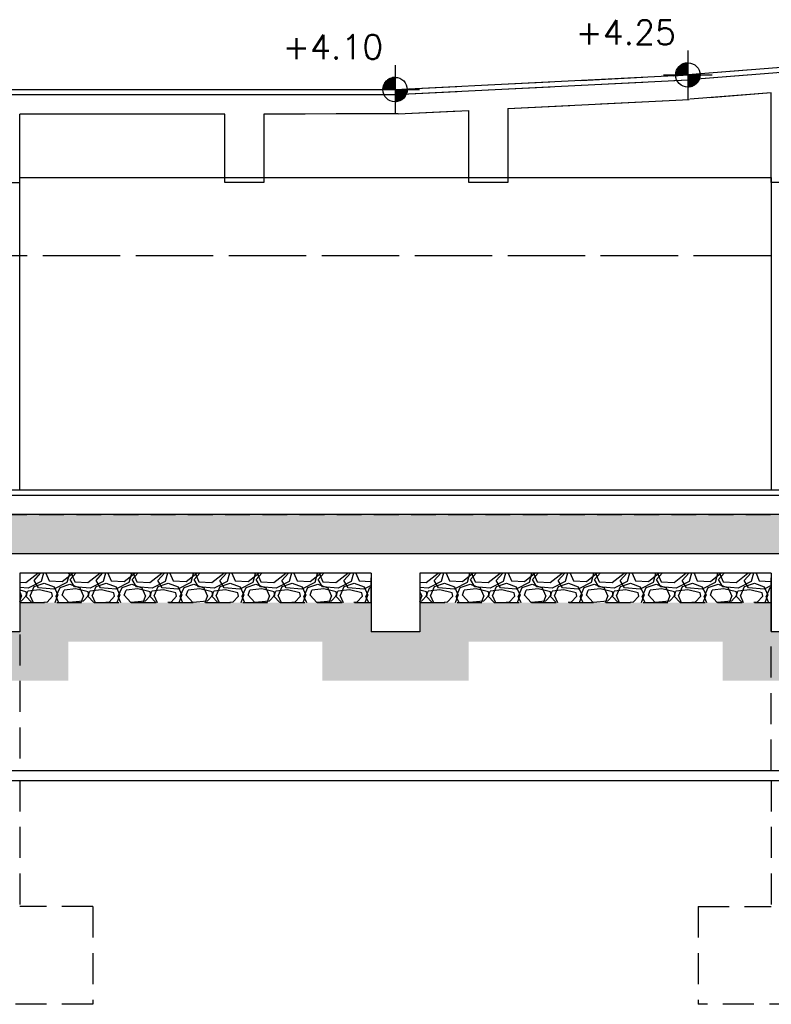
# Model space of a CAD drawing. Header units: millimetres. Extents: x 113048 to 489828, y -130780 to 23393.
# Tile 35 of 98: x 188025 to 195725, y -69226 to -59148. Entities that reach past the tile are written whole.
import ezdxf

# ---------------------------------------------------------------- set-up
doc = ezdxf.new("R2010")
doc.units = ezdxf.units.MM
doc.header["$LTSCALE"] = 100
doc.linetypes.add('Hidden', pattern=[9.524999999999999, 6.35, -3.175])
doc.linetypes.add('HIDDEN2', pattern=[4.762499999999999, 3.175, -1.5875])
for name, color, linetype in [('+C-160', 160, 'Hidden'), ('DLN280__', 3, 'Continuous'), ('HATCH', 8, 'Continuous'), ('INTWALL', 7, 'Continuous'), ('LEVEL', 7, 'Continuous')]:
    doc.layers.add(name, color=color, linetype=linetype)
doc.styles.add('romans', font='romans.shx')

# ---------------------------------------------------------------- blocks, each defined once
blk = doc.blocks.new('*X4')
at = {"color": 0}
for p, q in [((45955.88296590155, 42700), (46155.82083605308, 42700)), ((45956.13663634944, 42693.75), (46155.82083605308, 42693.75)), ((45956.58659627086, 42687.5), (46155.82083605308, 42687.5)), ((45957.23417992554, 42681.25), (46155.82083605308, 42681.25)), ((45958.08132891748, 42675), (46155.82083605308, 42675)), ((45959.13062182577, 42668.75), (46155.82083605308, 42668.75)), ((45960.38531455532, 42662.5), (46155.82083605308, 42662.5)), ((45961.84939291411, 42656.25), (46155.82083605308, 42656.25)), ((45963.52763949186, 42650), (46155.82083605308, 42650)), ((45965.42571759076, 42643.75), (46155.82083605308, 42643.75)), ((45967.55027588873, 42637.5), (46155.82083605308, 42637.5)), ((45969.90907871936, 42631.25), (46155.82083605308, 42631.25)), ((45972.51116853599, 42625), (46155.82083605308, 42625)), ((45975.3670694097, 42618.75), (46155.82083605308, 42618.75)), ((45978.48904368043, 42612.5), (46155.82083605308, 42612.5)), ((45981.89141854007, 42606.25), (46155.82083605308, 42606.25)), ((45985.59100621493, 42600), (46155.82083605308, 42600)), ((45989.60765168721, 42593.75), (46155.82083605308, 42593.75)), ((45993.96495773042, 42587.5), (46155.82083605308, 42587.5)), ((45998.69126201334, 42581.25), (46155.82083605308, 42581.25)), ((46003.82098168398, 42575), (46155.82083605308, 42575)), ((46009.39650945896, 42568.75), (46155.82083605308, 42568.75)), ((46015.47096569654, 42562.5), (46155.82083605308, 42562.5)), ((46022.11233295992, 42556.25), (46155.82083605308, 42556.25)), ((46029.4099326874, 42550), (46155.82083605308, 42550)), ((46037.48510949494, 42543.75), (46155.82083605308, 42543.75)), ((46046.51005492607, 42537.5), (46155.82083605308, 42537.5)), ((46056.74397416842, 42531.25), (46155.82083605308, 42531.25)), ((46068.61144864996, 42525), (46155.82083605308, 42525)), ((46082.90578313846, 42518.75), (46155.82083605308, 42518.75)), ((46101.51054575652, 42512.5), (46155.82083605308, 42512.5)), ((46133.36008534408, 42506.25), (46155.82083605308, 42506.25))]:
    blk.add_line(p, q, dxfattribs=at)
blk = doc.blocks.new('*X3')
at = {"color": 0}
for p, q in [((46155.82083605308, 42900), (46200.19499327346, 42900)), ((46155.82083605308, 42893.75), (46221.90936394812, 42893.75)), ((46155.82083605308, 42887.5), (46237.60222886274, 42887.5)), ((46155.82083605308, 42881.25), (46250.32254979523, 42881.25)), ((46155.82083605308, 42875), (46261.15281880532, 42875)), ((46155.82083605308, 42868.75), (46270.62917321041, 42868.75)), ((46155.82083605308, 42862.5), (46279.06432258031, 42862.5)), ((46155.82083605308, 42856.25), (46286.65980066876, 42856.25)), ((46155.82083605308, 42850), (46293.55459136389, 42850)), ((46155.82083605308, 42843.75), (46299.84935768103, 42843.75)), ((46155.82083605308, 42837.5), (46305.6197603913, 42837.5)), ((46155.82083605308, 42831.25), (46310.92433512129, 42831.25)), ((46155.82083605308, 42825), (46315.8094235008, 42825)), ((46155.82083605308, 42818.75), (46320.31240362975, 42818.75)), ((46155.82083605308, 42812.5), (46324.46388658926, 42812.5)), ((46155.82083605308, 42806.25), (46328.28925688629, 42806.25)), ((46155.82083605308, 42800), (46331.80978137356, 42800)), ((46155.82083605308, 42793.75), (46335.04342549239, 42793.75)), ((46155.82083605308, 42787.5), (46338.0054656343, 42787.5)), ((46155.82083605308, 42781.25), (46340.70895613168, 42781.25)), ((46155.82083605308, 42775), (46343.16509039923, 42775)), ((46155.82083605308, 42768.75), (46345.38348355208, 42768.75)), ((46155.82083605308, 42762.5), (46347.37239573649, 42762.5)), ((46155.82083605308, 42756.25), (46349.13890998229, 42756.25)), ((46155.82083605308, 42750), (46350.68907460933, 42750)), ((46155.82083605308, 42743.75), (46352.02801759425, 42743.75)), ((46155.82083605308, 42737.5), (46353.16003838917, 42737.5)), ((46155.82083605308, 42731.25), (46354.08868132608, 42731.25)), ((46155.82083605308, 42725), (46354.81679369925, 42725)), ((46155.82083605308, 42718.75), (46355.34657085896, 42718.75)), ((46155.82083605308, 42712.5), (46355.67959002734, 42712.5)), ((46155.82083605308, 42706.25), (46355.81683408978, 42706.25))]:
    blk.add_line(p, q, dxfattribs=at)
blk = doc.blocks.new('ELFIN')
at = {"layer": 'LEVEL'}
for p, q in [((0, 0.5), (0, 0)), ((0, 0), (-0.5, 0)), ((0, 0), (0, -0.5)), ((0.5, 0), (0, 0))]:
    blk.add_line(p, q, dxfattribs=at)
for start, end in [(90, 180), (0, 90), (180, 270), (270, 0)]:
    blk.add_arc((0, 0), 0.25, start, end, dxfattribs=at)
at = {"layer": 'LEVEL', "xscale": 0.00125, "yscale": 0.00125, "zscale": 0.00125}
for name in ['*X3', '*X4']:
    blk.add_blockref(name, (-57.69477604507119, -53.38123098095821), dxfattribs=at)
at = {"layer": 'LEVEL', "style": 'romans'}
blk.add_attdef('ELFIN', (0.2542374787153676, 0.3469263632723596), '', height=0.5, dxfattribs=at)
blk = doc.blocks.new('A$C713849A3')
at = {"layer": '+C-160'}
h = blk.add_hatch(dxfattribs=at)
h.set_pattern_fill('AR-SAND', color=256, scale=2, angle=-0.3501958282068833)
h.set_pattern_definition([(168.5000000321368, (-227455.4697846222, 33716.18290042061), (-71.77354178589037, -66.6319125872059), [0, -77.216, 0, -86.35999999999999, 0, -82.54999999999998]), (138.5000000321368, (-227455.4697846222, 33716.18290042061), (-167.1817158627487, -26.20401031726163), [0, -41.656, 0, -69.59599999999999, 0, -26.67]), (98.50000003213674, (-227414.4765921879, 33669.02562688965), (-104.0044687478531, 119.2053282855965), [0, -25.39999999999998, 0, -91.43999999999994, 0, -119.3799999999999]), (88.50000003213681, (-227414.4765921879, 33669.02562688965), (-133.8370002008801, 86.001714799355), [0, -12.69999999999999, 0, -59.94399999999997, 0, -68.57999999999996])])
h.paths.add_polyline_path([(-42455.06986475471, 33166.18289231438), (-127105.4697727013, 33166.18290781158), (-127105.4697727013, 33566.1829118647), (-42455.06986487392, 33566.18289636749)])
h = blk.add_hatch(dxfattribs=at)
h.set_pattern_fill('GRAVEL', color=256, scale=24.99999999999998, angle=-2.097639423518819e-10)
h.set_pattern_definition([(228.0127874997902, (-50401.25519812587, 101953.7091085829), (-5080.000000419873, -5714.999999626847), [85.43035999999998, -8457.620909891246]), (184.9697409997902, (-50458.40519822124, 101890.2091090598), (7619.999996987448, 635.0000361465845), [146.6011799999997, -14513.51222338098]), (132.5104470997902, (-50604.45519841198, 101877.5091087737), (6350.000002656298, -6984.999997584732), [103.37038, -10233.68069852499]), (267.2736889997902, (-50852.10519826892, 101718.7591087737), (635.0000013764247, 12699.99999993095), [133.5011299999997, -13216.60935643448]), (292.8336541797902, (-50858.45519829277, 101585.409108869), (-3175.000000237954, 7619.999999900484), [130.9084249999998, -12959.95193633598]), (357.2736889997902, (-50807.65519834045, 101464.7591087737), (-12699.99999993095, 635.0000013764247), [133.5011299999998, -13216.60935643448]), (37.69424046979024, (-50674.30519843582, 101458.4091086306), (-8254.999999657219, -6350.00000044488), [176.5484149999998, -17478.27882856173]), (72.25532836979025, (-50534.60519838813, 101566.3591091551), (4445.000001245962, 13969.99999960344), [166.6798799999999, -16501.31415047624]), (121.4295656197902, (-50483.80519855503, 101725.1091089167), (-5080.000000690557, 8254.9999995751), [133.9532499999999, -13261.386424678]), (175.2363582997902, (-50553.65519834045, 101839.409108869), (6984.999999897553, -635.0000011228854), [152.9283199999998, -7493.48423749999]), (222.3974377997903, (-50706.05519843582, 101852.1091086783), (-7619.999999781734, -6985.0000002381), [197.7694799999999, -19579.19312804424]), (138.8140748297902, (-50223.45519829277, 101712.409108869), (-4444.999999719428, 3810.000000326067), [67.50113499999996, -6682.641456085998]), (171.4692343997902, (-50274.25519824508, 101756.8591091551), (8255.00000021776, -1269.999998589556), [128.4204949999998, -12713.65974925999]), (224.9999999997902, (-50401.25519836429, 101775.9091086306), (-2.324725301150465e-09, -635.0000000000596), [89.80233499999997, -808.2232771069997]), (203.1985905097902, (-50445.70519853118, 101852.1091089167), (3175.00000009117, 1269.999999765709), [48.36032999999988, -4787.655592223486]), (291.8014094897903, (-50490.15519822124, 101833.0591089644), (-635.0000001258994, 1904.999999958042), [68.39140499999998, -3351.188247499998]), (30.96375652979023, (-50464.75519824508, 101769.5591089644), (1905.000000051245, 1269.999999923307), [111.0799149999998, -3591.574538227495]), (161.5650511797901, (-50369.50519812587, 101826.7091085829), (1270.000000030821, -634.9999999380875), [80.3217849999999, -1927.724529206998]), (16.38954033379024, (-50858.45519829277, 101833.0591089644), (6350.000000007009, 1904.999999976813), [112.5219999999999, -11139.70666813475]), (70.34617593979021, (-50750.50519824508, 101864.8091089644), (-2540.000000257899, -6984.9999999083), [94.39973499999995, -9345.553919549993]), (293.1985905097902, (-50369.50519836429, 101953.7091088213), (-1269.999999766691, 3175.000000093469), [96.72002499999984, -4739.295897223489]), (343.6104596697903, (-50331.40519822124, 101864.8091084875), (-6350.000000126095, 1904.999999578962), [112.5219999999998, -11139.70666813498]), (339.4439547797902, (-50858.45519817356, 101439.3591086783), (-3174.999999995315, 1270.000000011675), [108.5087999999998, -5316.933578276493]), (294.7751405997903, (-50756.85519838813, 101401.2591087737), (-3175.00000375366, 6984.999998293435), [90.91802999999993, -9000.898345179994]), (66.8014094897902, (-50363.15519822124, 101318.7091090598), (1269.999999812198, 3175.000000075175), [96.72002499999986, -4739.295897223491]), (17.35402463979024, (-50325.05519843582, 101407.6091086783), (-8254.999999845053, -2540.000000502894), [106.4456849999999, -10538.09399504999]), (69.44395477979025, (-50674.30519831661, 101318.7091088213), (-1270.000000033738, -3174.999999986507), [54.25439999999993, -5371.187978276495]), (101.3099324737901, (-50401.25519824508, 101318.7091090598), (-634.999999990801, 2540.000000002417), [32.37864999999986, -3205.498741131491]), (165.9637565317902, (-50407.60519838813, 101350.4591088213), (1904.999999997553, -635.0000000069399), [130.9084249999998, -2487.263647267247]), (186.0090059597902, (-50534.60519838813, 101382.2091088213), (6349.999999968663, 635.0000003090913), [121.3167499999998, -12010.34121583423]), (303.6900675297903, (-50464.75519824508, 101712.4091086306), (-635.0000000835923, 1269.99999995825), [91.58096999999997, -2197.944089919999]), (353.1572265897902, (-50413.95519841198, 101636.2091090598), (10795.00000006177, -1269.999999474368), [159.8891899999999, -15829.00226625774]), (60.94539589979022, (-50255.20519829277, 101617.1591086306), (-2540.000000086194, -4444.999999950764), [65.37705999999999, -6472.348079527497]), (90, (-50223.45519841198, 101674.309108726), (-634.9999999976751, 635.0000000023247), [38.09999999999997, -596.8999999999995]), (120.2564371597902, (-50547.3051981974, 101401.2591087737), (2539.999999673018, -4445.000000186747), [88.21673999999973, -8733.485193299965]), (48.01278749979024, (-50591.75519836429, 101477.4591085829), (5080.000000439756, 5714.999999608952), [170.8607199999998, -8372.190549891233]), (359.9999999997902, (-50477.45519841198, 101604.4591085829), (635.0000000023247, 634.9999999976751), [165.0999999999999, -469.8999999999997]), (325.30484649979, (-50312.35519838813, 101604.4591090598), (6350.000002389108, -4444.999996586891), [100.4023899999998, -9939.829181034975]), (254.0546040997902, (-50229.80519831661, 101547.3091089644), (-634.9999999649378, -2540.000000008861), [92.45726999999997, -4530.412509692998]), (207.6459753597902, (-50255.20519829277, 101458.409108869), (-12065.00000046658, -6349.999999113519), [150.5362749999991, -14903.11610573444]), (175.4260787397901, (-50388.5551981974, 101388.5591089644), (-8254.999999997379, 635.0000000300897), [159.2573649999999, -15766.46161405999])])
h.paths.add_polyline_path([(-70155.47771037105, 32666.18292879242), (-66555.46977949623, 32666.18293379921), (-66555.46977997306, 32966.18293356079), (-70155.47771084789, 32966.18292879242)])
h = blk.add_hatch(dxfattribs=at)
h.set_pattern_fill('GRAVEL', color=256, scale=24.99999999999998, angle=-2.097639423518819e-10)
h.set_pattern_definition([(228.0127874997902, (-46301.24726725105, 101953.7091033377), (-5080.000000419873, -5714.999999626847), [85.43035999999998, -8457.620909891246]), (184.9697409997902, (-46358.39726722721, 101890.2091035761), (7619.999996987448, 635.0000361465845), [146.6011799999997, -14513.51222338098]), (132.5104470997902, (-46504.44726729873, 101877.5091035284), (6350.000002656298, -6984.999997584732), [103.37038, -10233.68069852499]), (267.2736889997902, (-46752.09726715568, 101718.7591035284), (635.0000013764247, 12699.99999993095), [133.5011299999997, -13216.60935643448]), (292.8336541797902, (-46758.44726729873, 101585.4091036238), (-3175.000000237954, 7619.999999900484), [130.9084249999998, -12959.95193633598]), (357.2736889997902, (-46707.64726746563, 101464.7591035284), (-12699.99999993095, 635.0000013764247), [133.5011299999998, -13216.60935643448]), (37.69424046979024, (-46574.29726732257, 101458.4091033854), (-8254.999999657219, -6350.00000044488), [176.5484149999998, -17478.27882856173]), (72.25532836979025, (-46434.59726727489, 101566.3591036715), (4445.000001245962, 13969.99999960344), [166.6798799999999, -16501.31415047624]), (121.4295656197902, (-46383.79726744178, 101725.1091034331), (-5080.000000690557, 8254.9999995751), [133.9532499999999, -13261.386424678]), (175.2363582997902, (-46453.64726722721, 101839.4091036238), (6984.999999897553, -635.0000011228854), [152.9283199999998, -7493.48423749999]), (222.3974377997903, (-46606.04726732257, 101852.1091034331), (-7619.999999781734, -6985.0000002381), [197.7694799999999, -19579.19312804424]), (138.8140748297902, (-46123.44726729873, 101712.4091036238), (-4444.999999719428, 3810.000000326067), [67.50113499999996, -6682.641456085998]), (171.4692343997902, (-46174.24726713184, 101756.8591036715), (8255.00000021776, -1269.999998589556), [128.4204949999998, -12713.65974925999]), (224.9999999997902, (-46301.24726725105, 101775.9091033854), (-2.324725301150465e-09, -635.0000000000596), [89.80233499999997, -808.2232771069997]), (203.1985905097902, (-46345.69726741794, 101852.1091036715), (3175.00000009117, 1269.999999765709), [48.36032999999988, -4787.655592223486]), (291.8014094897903, (-46390.14726722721, 101833.0591037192), (-635.0000001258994, 1904.999999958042), [68.39140499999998, -3351.188247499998]), (30.96375652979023, (-46364.74726737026, 101769.5591034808), (1905.000000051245, 1269.999999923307), [111.0799149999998, -3591.574538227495]), (161.5650511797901, (-46269.49726701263, 101826.7091033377), (1270.000000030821, -634.9999999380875), [80.3217849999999, -1927.724529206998]), (16.38954033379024, (-46758.44726717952, 101833.0591034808), (6350.000000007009, 1904.999999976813), [112.5219999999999, -11139.70666813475]), (70.34617593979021, (-46650.49726713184, 101864.8091034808), (-2540.000000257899, -6984.9999999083), [94.39973499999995, -9345.553919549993]), (293.1985905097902, (-46269.49726725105, 101953.7091035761), (-1269.999999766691, 3175.000000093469), [96.72002499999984, -4739.295897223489]), (343.6104596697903, (-46231.397267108, 101864.8091032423), (-6350.000000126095, 1904.999999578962), [112.5219999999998, -11139.70666813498]), (339.4439547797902, (-46758.44726717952, 101439.3591034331), (-3174.999999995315, 1270.000000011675), [108.5087999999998, -5316.933578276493]), (294.7751405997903, (-46656.8472673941, 101401.2591035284), (-3175.00000375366, 6984.999998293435), [90.91802999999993, -9000.898345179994]), (66.8014094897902, (-46263.14726722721, 101318.7091035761), (1269.999999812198, 3175.000000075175), [96.72002499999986, -4739.295897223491]), (17.35402463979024, (-46225.04726744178, 101407.6091034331), (-8254.999999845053, -2540.000000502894), [106.4456849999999, -10538.09399504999]), (69.44395477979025, (-46574.29726720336, 101318.7091033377), (-1270.000000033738, -3174.999999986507), [54.25439999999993, -5371.187978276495]), (101.3099324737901, (-46301.24726713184, 101318.7091035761), (-634.999999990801, 2540.000000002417), [32.37864999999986, -3205.498741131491]), (165.9637565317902, (-46307.5972673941, 101350.4591035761), (1904.999999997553, -635.0000000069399), [130.9084249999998, -2487.263647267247]), (186.0090059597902, (-46434.59726727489, 101382.2091033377), (6349.999999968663, 635.0000003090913), [121.3167499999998, -12010.34121583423]), (303.6900675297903, (-46364.74726725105, 101712.4091033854), (-635.0000000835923, 1269.99999995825), [91.58096999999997, -2197.944089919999]), (353.1572265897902, (-46313.94726729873, 101636.2091035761), (10795.00000006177, -1269.999999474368), [159.8891899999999, -15829.00226625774]), (60.94539589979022, (-46155.19726729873, 101617.159103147), (-2540.000000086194, -4444.999999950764), [65.37705999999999, -6472.348079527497]), (90, (-46123.44726729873, 101674.3091037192), (-634.9999999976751, 635.0000000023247), [38.09999999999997, -596.8999999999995]), (120.2564371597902, (-46447.29726732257, 101401.2591035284), (2539.999999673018, -4445.000000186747), [88.21673999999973, -8733.485193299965]), (48.01278749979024, (-46491.74726725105, 101477.4591033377), (5080.000000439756, 5714.999999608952), [170.8607199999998, -8372.190549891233]), (359.9999999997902, (-46377.44726729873, 101604.4591033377), (635.0000000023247, 634.9999999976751), [165.0999999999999, -469.8999999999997]), (325.30484649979, (-46212.34726727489, 101604.4591035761), (6350.000002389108, -4444.999996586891), [100.4023899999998, -9939.829181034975]), (254.0546040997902, (-46129.79726732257, 101547.3091034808), (-634.9999999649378, -2540.000000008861), [92.45726999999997, -4530.412509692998]), (207.6459753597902, (-46155.19726729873, 101458.4091036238), (-12065.00000046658, -6349.999999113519), [150.5362749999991, -14903.11610573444]), (175.4260787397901, (-46288.54726720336, 101388.5591037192), (-8254.999999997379, 635.0000000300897), [159.2573649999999, -15766.46161405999])])
h.paths.add_polyline_path([(-66055.46977925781, 32666.18292330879), (-62455.46978474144, 32666.18289922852), (-62455.46978521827, 32966.18289922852), (-66055.46977973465, 32966.18292330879)])
for p, q in [((-57010.17013121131, 38566.18290232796, -1.435232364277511), (-63310.16266668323, 38066.18256448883, -1.435232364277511)), ((-57005.19494534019, 38516.43104290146, -1.435232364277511), (-63305.1874806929, 38016.43070482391, -1.435232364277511)), ((-66310.16267741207, 37916.18256186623, -1.435232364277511), (-63310.16266847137, 38066.18256425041, -1.435232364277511)), ((-66307.66579640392, 37866.2449448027, -1.435232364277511), (-63307.66578758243, 38016.24494718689, -1.435232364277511)), ((-115805.1522579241, 37916.17945264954, -1.435232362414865), (-66307.6657999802, 37916.24494504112, -1.435232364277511)), ((-115805.152254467, 37866.17945264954, -1.435232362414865), (-66307.66579652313, 37866.24494504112, -1.435232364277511)), ((-65155.46287179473, 37723.60524772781, -1.425959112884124), (-63297.67826402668, 37816.49447940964, -1.435232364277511)), ((-62455.46978521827, 37883.2398476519, -1.435232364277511), (-63289.36419129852, 37817.05762886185, -1.435232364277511)), ((-62455.46978509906, 36966.18290328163, -1.435232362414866), (-62455.46978521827, 37883.23984789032, -1.435232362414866)), ((-66276.78522730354, 37667.53912901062, -1.420361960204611), (-65555.46287203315, 37703.60524725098, -1.423962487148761)), ((-65555.46287227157, 36966.18290256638, -1.53839765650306), (-65555.46287203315, 37703.60524725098, -1.538397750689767)), ((-65155.46287179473, 37723.60524772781, -1.538397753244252), (-65155.46287191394, 36966.18290256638, -1.53839765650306)), ((-70155.47771084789, 36966.18290304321, -1.435232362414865), (-70155.47771084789, 37666.18290304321, -1.435232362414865)), ((-68055.47029173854, 37666.18292545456, -1.435232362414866), (-70155.47771084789, 37666.18292426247, -1.435232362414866)), ((-68055.47029197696, 36966.18290113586, -1.435232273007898), (-68055.47029185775, 37666.18290352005, -1.435232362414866)), ((-66276.78522730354, 37667.53912901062, -1.420361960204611), (-67655.47029138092, 37666.1829016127, -1.435232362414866)), ((-67655.47029138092, 37666.18290304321, -1.435232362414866), (-67655.47029161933, 36966.18290089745, -1.435232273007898)), ((-70155.47771072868, 33816.18290304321, -1.435232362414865), (-70155.47771072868, 37016.18290304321, -1.435232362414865)), ((-70155.47771072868, 37016.18290304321, -1.435232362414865), (-62455.48563623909, 37016.18290304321, -1.435232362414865)), ((-62455.46978497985, 37016.18290352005, -1.435232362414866), (-62455.46978509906, 33816.18290328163, -1.435232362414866)), ((-70655.47771084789, 36966.18290304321, -1.435232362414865), (-70155.47771084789, 36966.18290304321, -1.435232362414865)), ((-67655.47029150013, 36966.18290065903, -1.435232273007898), (-68055.47029209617, 36966.18290065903, -1.435232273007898)), ((-67655.47029161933, 36966.18290089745, -1.435232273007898), (-68055.47029197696, 36966.18290113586, -1.435232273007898)), ((-65155.46287179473, 36966.18290232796, -1.53839765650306), (-65555.46287239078, 36966.18290208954, -1.538397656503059)), ((-65155.46287191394, 36966.18290256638, -1.53839765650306), (-65555.46287227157, 36966.18290256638, -1.53839765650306)), ((-61955.46978509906, 36966.18290352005, -1.435232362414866), (-62455.46978509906, 36966.18290328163, -1.435232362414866)), ((-42455.06985283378, 36216.18290304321, -1.435232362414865), (-119775.0699205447, 36216.18290352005, -1.435232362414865)), ((-42455.06986570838, 33816.18289922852, -1.43523241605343), (-127105.4697827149, 33816.18733452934, -1.435157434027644)), ((-127105.4697854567, 33766.1828746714, -1.435232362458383), (-42455.06986570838, 33766.18289589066, -1.434967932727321)), ((-42455.0698646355, 33566.18289922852, -1.43505607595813), (-127105.4697755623, 33566.18290971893, -1.435056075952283)), ((-42455.06986487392, 33166.18290590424, -1.43505607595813), (-127105.4697755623, 33166.18290590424, -1.435056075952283)), ((-66555.46977961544, 32966.18292736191, -1.435232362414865), (-70155.47771049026, 32966.1829259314, -1.435232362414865)), ((-70155.47771060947, 32966.18292569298, -1.435232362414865), (-70155.47771060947, 32366.18290828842, -1.435232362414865)), ((-66555.46977961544, 32966.18292307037, -1.435232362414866), (-66555.46977949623, 32366.18290590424, -1.435232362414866)), ((-62455.46978497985, 32966.18292926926, -1.435232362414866), (-66055.46977961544, 32966.18292760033, -1.435232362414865)), ((-66055.46977949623, 32966.18292330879, -1.435232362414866), (-66055.46977949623, 32366.18290590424, -1.435232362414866)), ((-62455.46978486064, 32966.18292950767, -1.435232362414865), (-62455.46978486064, 32366.18290805, -1.435232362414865)), ((-70155.47771060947, 32366.18290828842, -1.435232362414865), (-70655.47771049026, 32366.18290805, -1.435232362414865)), ((-66055.46977949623, 32366.18290590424, -1.435232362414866), (-66555.46977949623, 32366.18290590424, -1.435232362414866)), ((-61955.46978497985, 32366.18290781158, -1.435232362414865), (-62455.46978486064, 32366.18290805, -1.435232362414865))]:
    blk.add_line(p, q, dxfattribs=at)
at = {"layer": '+C-160', "ltscale": 0.5}
for p, q in [((-70155.47771084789, 32816.18289922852, -1.435232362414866), (-70155.47771072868, 30946.0543842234, -1.435232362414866)), ((-62455.46978521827, 30946.05438446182, -1.435232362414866), (-62455.46978497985, 32816.18289922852, -1.435232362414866)), ((-70155.47771060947, 30846.05438446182, -1.435232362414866), (-70155.47771037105, 29553.83794712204, -1.435232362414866)), ((-62455.46978533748, 30846.05438470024, -1.435232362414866), (-62455.46978521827, 29553.83794736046, -1.435232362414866)), ((-69405.47771060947, 29553.83794712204, -1.435232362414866), (-70155.47771049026, 29553.83794712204, -1.435232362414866)), ((-69405.47771060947, 29553.83794712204, -1.435232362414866), (-69405.47771049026, 28553.83794712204, -1.435232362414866)), ((-63205.46978533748, 29553.83794759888, -1.435232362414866), (-63205.46978509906, 28553.83794736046, -1.435232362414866)), ((-63205.46978533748, 29553.83794759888, -1.435232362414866), (-62455.46978521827, 29553.83794736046, -1.435232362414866)), ((-69405.47771049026, 28553.83794712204, -1.435232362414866), (-71405.4777109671, 28553.83794712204, -1.435232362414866)), ((-61205.46978486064, 28553.83794759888, -1.435232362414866), (-63205.46978509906, 28553.83794736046, -1.435232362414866))]:
    blk.add_line(p, q, dxfattribs=at)
at = {"layer": '+C-160', "ltscale": 0.4, "elevation": -1.435232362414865}
for points in [[(-42455.06986475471, 33166.18289231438), (-127105.4697727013, 33166.18290781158), (-127105.4697727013, 33566.1829118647), (-42455.06986487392, 33566.18289636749)], [(-70155.47771037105, 32666.18292879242), (-66555.46977949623, 32666.18293379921), (-66555.46977997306, 32966.18293356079), (-70155.47771084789, 32966.18292879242)], [(-66055.46977925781, 32666.18292330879), (-62455.46978474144, 32666.18289922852), (-62455.46978521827, 32966.18289922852), (-66055.46977973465, 32966.18292330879)]]:
    blk.add_lwpolyline(points, close=True, dxfattribs=at)

msp = doc.modelspace()

# ---------------------------------------------------------------- hatches: boundary and pattern name
at = {"layer": 'HATCH'}
h = msp.add_hatch(dxfattribs=at)
h.set_pattern_fill('AR-SAND', color=1, scale=2, angle=-0.3501958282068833)
h.set_pattern_definition([(168.5000000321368, (30725.49497084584, -64063.52618355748), (-71.77354178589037, -66.6319125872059), [0, -77.216, 0, -86.35999999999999, 0, -82.54999999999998]), (138.5000000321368, (30725.49497084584, -64063.52618355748), (-167.1817158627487, -26.20401031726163), [0, -41.656, 0, -69.59599999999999, 0, -26.67]), (98.50000003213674, (30766.48816328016, -64110.68345708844), (-104.0044687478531, 119.2053282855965), [0, -25.39999999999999, 0, -91.43999999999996, 0, -119.3799999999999]), (88.50000003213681, (30766.48816328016, -64110.68345708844), (-133.8370002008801, 86.001714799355), [0, -12.69999999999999, 0, -59.94399999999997, 0, -68.57999999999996])])
h.paths.add_polyline_path([(215725.8948907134, -64613.52619166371), (131075.4949827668, -64613.5261761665), (131075.4949827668, -64213.52617211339), (215725.8948905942, -64213.52618761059)])
h = msp.add_hatch(dxfattribs=at)
h.set_pattern_fill('GRAVEL', color=1, scale=24.99999999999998, angle=-2.097639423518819e-10)
h.set_pattern_definition([(228.0127874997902, (207779.7095573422, 4174.000024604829), (-5080.000000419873, -5714.999999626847), [85.43035999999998, -8457.620909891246]), (184.9697409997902, (207722.5595572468, 4110.500025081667), (7619.999996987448, 635.0000361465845), [146.6011799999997, -14513.51222338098]), (132.5104470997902, (207576.5095570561, 4097.800024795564), (6350.000002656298, -6984.999997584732), [103.37038, -10233.68069852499]), (267.2736889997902, (207328.8595571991, 3939.050024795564), (635.0000013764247, 12699.99999993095), [133.5011299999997, -13216.60935643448]), (292.8336541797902, (207322.5095571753, 3805.700024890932), (-3175.000000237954, 7619.999999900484), [130.9084249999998, -12959.95193633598]), (357.2736889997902, (207373.3095571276, 3685.050024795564), (-12699.99999993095, 635.0000013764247), [133.5011299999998, -13216.60935643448]), (37.69424046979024, (207506.6595570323, 3678.700024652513), (-8254.999999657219, -6350.00000044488), [176.5484149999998, -17478.27882856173]), (72.25532836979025, (207646.3595570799, 3786.650025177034), (4445.000001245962, 13969.99999960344), [166.6798799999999, -16501.31415047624]), (121.4295656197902, (207697.159556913, 3945.400024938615), (-5080.000000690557, 8254.9999995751), [133.9532499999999, -13261.386424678]), (175.2363582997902, (207627.3095571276, 4059.700024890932), (6984.999999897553, -635.0000011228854), [152.9283199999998, -7493.48423749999]), (222.3974377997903, (207474.9095570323, 4072.400024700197), (-7619.999999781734, -6985.0000002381), [197.7694799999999, -19579.19312804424]), (138.8140748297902, (207957.5095571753, 3932.700024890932), (-4444.999999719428, 3810.000000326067), [67.50113499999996, -6682.641456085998]), (171.4692343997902, (207906.709557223, 3977.150025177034), (8255.00000021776, -1269.999998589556), [128.4204949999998, -12713.65974925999]), (224.9999999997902, (207779.7095571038, 3996.200024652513), (-2.324725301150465e-09, -635.0000000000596), [89.80233499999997, -808.2232771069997]), (203.1985905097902, (207735.2595569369, 4072.400024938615), (3175.00000009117, 1269.999999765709), [48.36032999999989, -4787.655592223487]), (291.8014094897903, (207690.8095572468, 4053.350024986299), (-635.0000001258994, 1904.999999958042), [68.39140499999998, -3351.188247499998]), (30.96375652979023, (207716.209557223, 3989.850024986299), (1905.000000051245, 1269.999999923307), [111.0799149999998, -3591.574538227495]), (161.5650511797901, (207811.4595573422, 4047.000024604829), (1270.000000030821, -634.9999999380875), [80.32178499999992, -1927.724529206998]), (16.38954033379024, (207322.5095571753, 4053.350024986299), (6350.000000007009, 1904.999999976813), [112.5219999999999, -11139.70666813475]), (70.34617593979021, (207430.459557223, 4085.100024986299), (-2540.000000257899, -6984.9999999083), [94.39973499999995, -9345.553919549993]), (293.1985905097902, (207811.4595571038, 4174.000024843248), (-1269.999999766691, 3175.000000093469), [96.72002499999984, -4739.295897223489]), (343.6104596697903, (207849.5595572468, 4085.100024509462), (-6350.000000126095, 1904.999999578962), [112.5219999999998, -11139.70666813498]), (339.4439547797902, (207322.5095572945, 3659.650024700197), (-3174.999999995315, 1270.000000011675), [108.5087999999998, -5316.933578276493]), (294.7751405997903, (207424.1095570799, 3621.550024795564), (-3175.00000375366, 6984.999998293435), [90.91802999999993, -9000.898345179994]), (66.8014094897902, (207817.8095572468, 3539.000025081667), (1269.999999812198, 3175.000000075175), [96.72002499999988, -4739.295897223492]), (17.35402463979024, (207855.9095570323, 3627.900024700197), (-8254.999999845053, -2540.000000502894), [106.4456849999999, -10538.09399504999]), (69.44395477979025, (207506.6595571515, 3539.000024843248), (-1270.000000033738, -3174.999999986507), [54.25439999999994, -5371.187978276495]), (101.3099324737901, (207779.709557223, 3539.000025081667), (-634.999999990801, 2540.000000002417), [32.37864999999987, -3205.498741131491]), (165.9637565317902, (207773.3595570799, 3570.750024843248), (1904.999999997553, -635.0000000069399), [130.9084249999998, -2487.263647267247]), (186.0090059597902, (207646.3595570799, 3602.500024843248), (6349.999999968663, 635.0000003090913), [121.3167499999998, -12010.34121583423]), (303.6900675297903, (207716.209557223, 3932.700024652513), (-635.0000000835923, 1269.99999995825), [91.58096999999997, -2197.944089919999]), (353.1572265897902, (207767.0095570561, 3856.500025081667), (10795.00000006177, -1269.999999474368), [159.8891899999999, -15829.00226625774]), (60.94539589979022, (207925.7595571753, 3837.450024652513), (-2540.000000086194, -4444.999999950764), [65.37705999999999, -6472.348079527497]), (90, (207957.5095570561, 3894.600024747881), (-634.9999999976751, 635.0000000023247), [38.09999999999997, -596.8999999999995]), (120.2564371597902, (207633.6595572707, 3621.550024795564), (2539.999999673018, -4445.000000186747), [88.21673999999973, -8733.485193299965]), (48.01278749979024, (207589.2095571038, 3697.750024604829), (5080.000000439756, 5714.999999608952), [170.8607199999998, -8372.190549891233]), (359.9999999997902, (207703.5095570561, 3824.750024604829), (635.0000000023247, 634.9999999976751), [165.0999999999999, -469.8999999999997]), (325.30484649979, (207868.6095570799, 3824.750025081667), (6350.000002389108, -4444.999996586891), [100.4023899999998, -9939.829181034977]), (254.0546040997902, (207951.1595571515, 3767.600024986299), (-634.9999999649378, -2540.000000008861), [92.45726999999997, -4530.412509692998]), (207.6459753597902, (207925.7595571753, 3678.700024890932), (-12065.00000046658, -6349.999999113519), [150.5362749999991, -14903.11610573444]), (175.4260787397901, (207792.4095572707, 3608.850024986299), (-8254.999999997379, 635.0000000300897), [159.2573649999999, -15766.46161405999])])
h.paths.add_polyline_path([(188025.487045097, -65113.52615518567), (191625.4949759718, -65113.52615017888), (191625.494975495, -64813.5261504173), (188025.4870446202, -64813.52615518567)])
h = msp.add_hatch(dxfattribs=at)
h.set_pattern_fill('GRAVEL', color=1, scale=24.99999999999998, angle=-2.097639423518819e-10)
h.set_pattern_definition([(228.0127874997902, (211879.717488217, 4174.000019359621), (-5080.000000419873, -5714.999999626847), [85.43035999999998, -8457.620909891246]), (184.9697409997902, (211822.5674882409, 4110.500019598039), (7619.999996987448, 635.0000361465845), [146.6011799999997, -14513.51222338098]), (132.5104470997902, (211676.5174881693, 4097.800019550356), (6350.000002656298, -6984.999997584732), [103.37038, -10233.68069852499]), (267.2736889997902, (211428.8674883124, 3939.050019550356), (635.0000013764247, 12699.99999993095), [133.5011299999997, -13216.60935643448]), (292.8336541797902, (211422.5174881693, 3805.700019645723), (-3175.000000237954, 7619.999999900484), [130.9084249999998, -12959.95193633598]), (357.2736889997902, (211473.3174880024, 3685.050019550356), (-12699.99999993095, 635.0000013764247), [133.5011299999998, -13216.60935643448]), (37.69424046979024, (211606.6674881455, 3678.700019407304), (-8254.999999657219, -6350.00000044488), [176.5484149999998, -17478.27882856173]), (72.25532836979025, (211746.3674881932, 3786.650019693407), (4445.000001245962, 13969.99999960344), [166.6798799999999, -16501.31415047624]), (121.4295656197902, (211797.1674880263, 3945.400019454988), (-5080.000000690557, 8254.9999995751), [133.9532499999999, -13261.386424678]), (175.2363582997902, (211727.3174882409, 4059.700019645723), (6984.999999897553, -635.0000011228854), [152.9283199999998, -7493.48423749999]), (222.3974377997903, (211574.9174881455, 4072.400019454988), (-7619.999999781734, -6985.0000002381), [197.7694799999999, -19579.19312804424]), (138.8140748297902, (212057.5174881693, 3932.700019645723), (-4444.999999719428, 3810.000000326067), [67.50113499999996, -6682.641456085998]), (171.4692343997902, (212006.7174883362, 3977.150019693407), (8255.00000021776, -1269.999998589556), [128.4204949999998, -12713.65974925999]), (224.9999999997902, (211879.717488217, 3996.200019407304), (-2.324725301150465e-09, -635.0000000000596), [89.80233499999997, -808.2232771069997]), (203.1985905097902, (211835.2674880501, 4072.400019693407), (3175.00000009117, 1269.999999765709), [48.36032999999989, -4787.655592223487]), (291.8014094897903, (211790.8174882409, 4053.35001974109), (-635.0000001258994, 1904.999999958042), [68.39140499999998, -3351.188247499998]), (30.96375652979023, (211816.2174880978, 3989.850019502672), (1905.000000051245, 1269.999999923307), [111.0799149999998, -3591.574538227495]), (161.5650511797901, (211911.4674884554, 4047.000019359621), (1270.000000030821, -634.9999999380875), [80.32178499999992, -1927.724529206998]), (16.38954033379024, (211422.5174882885, 4053.350019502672), (6350.000000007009, 1904.999999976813), [112.5219999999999, -11139.70666813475]), (70.34617593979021, (211530.4674883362, 4085.100019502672), (-2540.000000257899, -6984.9999999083), [94.39973499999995, -9345.553919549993]), (293.1985905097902, (211911.467488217, 4174.000019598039), (-1269.999999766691, 3175.000000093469), [96.72002499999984, -4739.295897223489]), (343.6104596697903, (211949.5674883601, 4085.100019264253), (-6350.000000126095, 1904.999999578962), [112.5219999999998, -11139.70666813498]), (339.4439547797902, (211422.5174882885, 3659.650019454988), (-3174.999999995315, 1270.000000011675), [108.5087999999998, -5316.933578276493]), (294.7751405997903, (211524.117488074, 3621.550019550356), (-3175.00000375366, 6984.999998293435), [90.91802999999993, -9000.898345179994]), (66.8014094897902, (211917.8174882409, 3539.000019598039), (1269.999999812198, 3175.000000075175), [96.72002499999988, -4739.295897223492]), (17.35402463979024, (211955.9174880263, 3627.900019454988), (-8254.999999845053, -2540.000000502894), [106.4456849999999, -10538.09399504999]), (69.44395477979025, (211606.6674882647, 3539.000019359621), (-1270.000000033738, -3174.999999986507), [54.25439999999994, -5371.187978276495]), (101.3099324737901, (211879.7174883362, 3539.000019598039), (-634.999999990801, 2540.000000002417), [32.37864999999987, -3205.498741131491]), (165.9637565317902, (211873.367488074, 3570.750019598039), (1904.999999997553, -635.0000000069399), [130.9084249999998, -2487.263647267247]), (186.0090059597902, (211746.3674881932, 3602.500019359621), (6349.999999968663, 635.0000003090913), [121.3167499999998, -12010.34121583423]), (303.6900675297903, (211816.217488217, 3932.700019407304), (-635.0000000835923, 1269.99999995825), [91.58096999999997, -2197.944089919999]), (353.1572265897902, (211867.0174881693, 3856.500019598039), (10795.00000006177, -1269.999999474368), [159.8891899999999, -15829.00226625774]), (60.94539589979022, (212025.7674881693, 3837.450019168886), (-2540.000000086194, -4444.999999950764), [65.37705999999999, -6472.348079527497]), (90, (212057.5174881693, 3894.60001974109), (-634.9999999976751, 635.0000000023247), [38.09999999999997, -596.8999999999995]), (120.2564371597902, (211733.6674881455, 3621.550019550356), (2539.999999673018, -4445.000000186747), [88.21673999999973, -8733.485193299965]), (48.01278749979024, (211689.217488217, 3697.750019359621), (5080.000000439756, 5714.999999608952), [170.8607199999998, -8372.190549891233]), (359.9999999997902, (211803.5174881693, 3824.750019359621), (635.0000000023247, 634.9999999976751), [165.0999999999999, -469.8999999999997]), (325.30484649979, (211968.6174881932, 3824.750019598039), (6350.000002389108, -4444.999996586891), [100.4023899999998, -9939.829181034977]), (254.0546040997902, (212051.1674881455, 3767.600019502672), (-634.9999999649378, -2540.000000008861), [92.45726999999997, -4530.412509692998]), (207.6459753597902, (212025.7674881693, 3678.700019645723), (-12065.00000046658, -6349.999999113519), [150.5362749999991, -14903.11610573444]), (175.4260787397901, (211892.4174882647, 3608.85001974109), (-8254.999999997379, 635.0000000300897), [159.2573649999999, -15766.46161405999])])
h.paths.add_polyline_path([(192125.4949762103, -65113.52616066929), (195725.4949707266, -65113.52618474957), (195725.4949702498, -64813.52618474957), (192125.4949757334, -64813.52616066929)])
h = msp.add_hatch(dxfattribs=at)
h.set_pattern_fill('EARTH', color=256, scale=79.99999999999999, angle=-86.3501958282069)
h.set_pattern_definition([(45.00000003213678, (30725.49507014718, -49340.9709317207), (-4.029567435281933e-07, 718.4204896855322), [507.9999999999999, -507.9999999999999]), (45.00000003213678, (30590.79122810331, -49206.26708979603), (-4.029567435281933e-07, 718.4204896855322), [507.9999999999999, -507.9999999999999]), (45.00000003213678, (30456.08738617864, -49071.56324810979), (-4.029567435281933e-07, 718.4204896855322), [507.9999999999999, -507.9999999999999]), (135.0000000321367, (30456.08738617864, -48981.76068706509), (-718.4204896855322, -4.029567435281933e-07), [507.9999999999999, -507.9999999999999]), (135.0000000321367, (30590.7912279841, -48847.05684490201), (-718.4204896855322, -4.029567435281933e-07), [507.9999999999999, -507.9999999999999]), (135.0000000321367, (30725.49506978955, -48712.35300321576), (-718.4204896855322, -4.029567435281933e-07), [507.9999999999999, -507.9999999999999])])
h.paths.add_polyline_path([(216875.8950026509, -65413.52620239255), (216075.8950030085, -65413.5262031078), (216075.8950027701, -65113.52613396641), (212275.4950788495, -65113.52620191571), (212275.4950787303, -65413.52620191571), (211075.495078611, -65413.52620096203), (211075.4950787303, -65113.5262004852), (208175.4950769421, -65113.52620000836), (208175.4950768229, -65413.52616662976), (207675.4950767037, -65413.52616639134), (207675.4950771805, -65113.52613062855), (204425.4950777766, -65113.52619881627), (204425.4950774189, -65413.52619857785), (203925.4950776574, -65413.52619881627), (203925.4950776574, -65113.52613563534), (200325.5030094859, -65113.52619714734), (200325.5030091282, -65413.52616662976), (199825.5030091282, -65413.52616639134), (199825.5030093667, -65113.52614421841), (196225.4950787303, -65113.52614994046), (196225.495078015, -65413.52616400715), (195725.495078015, -65413.52616376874), (195725.4950781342, -65113.52619571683), (192125.4950855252, -65113.52614874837), (192125.4950834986, -65413.52616639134), (191625.4950833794, -65413.52616615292), (191625.4950833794, -65113.52619428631), (188025.487152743, -65113.52619357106), (188025.487152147, -65413.52616400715), (187525.4871522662, -65413.52616376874), (187525.4871522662, -65113.52619333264), (183925.5030092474, -65113.52619190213), (183925.503009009, -65413.52616615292), (183425.5030092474, -65413.5261659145), (183425.503009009, -65113.52619190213), (179825.4950776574, -65113.52619047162), (179825.4950781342, -65413.5261632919), (179325.8687812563, -65413.52616376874), (179325.8687811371, -65113.52614183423), (175075.8687738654, -65113.52618904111), (175075.8687736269, -65413.52616662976), (174575.8687745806, -65413.52616662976), (174575.8687744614, -65113.52614850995), (170325.8687671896, -65113.52615470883), (170325.8687664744, -65413.52616233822), (169825.8687667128, -65413.52616281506), (169825.8687664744, -65113.52618713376), (166225.5030094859, -65113.52618570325), (166225.5030094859, -65413.52616686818), (165725.5030094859, -65413.5261671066), (165725.5030097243, -65113.52618570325), (162125.4950776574, -65113.52618427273), (162125.495078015, -65413.52616138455), (161625.495078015, -65413.52616138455), (161625.4950777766, -65113.52618403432), (157375.4950855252, -65113.52618284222), (157375.4950855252, -65413.52616639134), (156875.4950856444, -65413.52616662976), (156875.495085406, -65113.52614755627), (152625.4950781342, -65113.52618093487), (152625.4950781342, -65413.52616138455), (152125.495078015, -65413.52616138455), (152125.495078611, -65113.52617282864), (148875.6819203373, -65113.52617974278), (148875.6819199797, -65413.52616496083), (148375.6819200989, -65413.52616519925), (148375.6819198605, -65113.52615661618), (145475.4951404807, -65113.52617878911), (145475.4951400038, -65413.52616209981), (144275.4951428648, -65413.52616233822), (144275.4951425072, -65113.52617330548), (141025.5030081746, -65113.52615804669), (141025.5030079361, -65413.52616662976), (140525.5030082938, -65413.52616662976), (140525.5030082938, -65113.52615804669), (137075.4951311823, -65113.52617568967), (137075.4951314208, -65413.52617521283), (136275.4951309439, -65413.52617568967), (136275.4951311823, -65113.52617521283), (130725.4950778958, -65113.52617378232), (130725.4950778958, -65413.5261799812), (129925.4950856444, -65413.5261671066), (129925.4950775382, -65913.52617378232), (131225.494970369, -65913.52617378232), (131225.4949702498, -65513.52618331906), (135775.4950232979, -65513.52618141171), (135775.4950231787, -65913.52617759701), (137575.495023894, -65913.5261761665), (137575.4950241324, -65513.52618427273), (140025.5029011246, -65513.52618331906), (140025.5029011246, -65913.52617902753), (141525.5029006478, -65913.52617855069), (141525.502900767, -65513.5261864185), (143775.4950348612, -65513.52618474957), (143775.495034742, -65913.52618093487), (145975.4950323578, -65913.52617902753), (145975.495032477, -65513.52618665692), (147875.6818126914, -65513.52618570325), (147875.6818126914, -65913.52618093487), (149375.6818125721, -65913.5261799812), (149375.6818125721, -65513.52618808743), (151625.4949704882, -65513.52618761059), (151625.494970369, -65913.52618331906), (153125.494970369, -65913.52618093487), (153125.494970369, -65513.52618999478), (156375.4949781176, -65513.52618856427), (156375.4949779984, -65913.52618427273), (157875.4949781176, -65913.52618284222), (157875.494978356, -65513.52619190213), (161125.4949702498, -65513.52619094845), (161125.4949701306, -65913.52618618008), (162625.4949702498, -65913.52618427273), (162625.4949701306, -65513.5261928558), (165225.5029021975, -65513.52619190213), (165225.5029020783, -65913.52618713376), (166725.5029019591, -65913.52618618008), (166725.5029020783, -65513.52619476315), (169325.86865859, -65513.5261928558), (169325.8686584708, -65913.5261890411), (170825.86865859, -65913.52618713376), (170825.8686587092, -65513.52619571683), (174075.8686664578, -65513.52619476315), (174075.8686661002, -65913.52619071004), (175575.8686663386, -65913.52618856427), (175575.8686664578, -65513.52619786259), (178825.4949702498, -65513.52619714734), (178825.4949700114, -65913.52619333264), (180325.4949702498, -65913.52619047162), (180325.494970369, -65513.52619905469), (182925.502901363, -65513.52619762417), (182925.5029011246, -65913.52619333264), (184425.5029016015, -65913.52619237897), (184425.5029017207, -65513.52620096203), (187025.4870449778, -65513.52619976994), (187025.4870447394, -65913.52619523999), (188525.4870448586, -65913.52619333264), (188525.4870449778, -65513.52620215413), (191125.4949763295, -65513.52620072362), (191125.4949763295, -65913.52619619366), (192625.4949762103, -65913.52619476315), (192625.4949762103, -65513.5262031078), (195225.4949708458, -65513.52620191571), (195225.4949707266, -65913.52619810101), (196725.494970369, -65913.52619619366), (196725.4949706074, -65513.52620406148), (199325.5029019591, -65513.52620382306), (199325.5029018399, -65913.52620000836), (200825.5029018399, -65913.52619810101), (200825.5029018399, -65513.52620668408), (203425.4949702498, -65513.52620477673), (203425.4949701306, -65913.52620000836), (204925.4949702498, -65913.52619905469), (204925.494970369, -65513.52620716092), (207175.4949694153, -65513.52620573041), (207175.4949692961, -65913.52620143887), (208675.4949694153, -65913.52620191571), (208675.4949695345, -65513.5262095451), (210575.4949714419, -65513.52620763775), (210575.4949712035, -65913.52620358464), (212775.4949712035, -65913.52620191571), (212775.4949714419, -65513.52621049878), (215626.1700491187, -65513.52620859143), (215626.1700488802, -65913.52620382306), (216875.8950026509, -65913.5262031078)])

# ---------------------------------------------------------------- linework, layer by layer
at = {"layer": 'DLN280__'}
for p, q in [((201175.7698101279, -59263.27804107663, -1.862645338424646e-09), (194875.7772747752, -59763.27837915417, -1.862645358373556e-09)), ((191873.2989590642, -59913.46413917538, -1.862645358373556e-09), (194873.2989678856, -59763.4641367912, -1.862645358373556e-09)), ((142375.812501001, -59913.52963132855), (191873.2989589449, -59913.46413893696, -1.862645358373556e-09)), ((193025.5018836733, -60056.10383625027, 0.009273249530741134), (194883.2864914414, -59963.21460456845, -1.862645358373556e-09)), ((195725.4949702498, -59896.46923632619, -1.862645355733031e-09), (194891.6005641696, -59962.65145511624, -1.862645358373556e-09)), ((195725.494970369, -60813.52618069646), (195725.4949702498, -59896.46923608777)), ((193025.5018836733, -60056.10383625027, -0.1031653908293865), (193025.5018835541, -60813.52618141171, -0.1031652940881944)), ((188025.4870446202, -60813.52618093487), (188025.4870446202, -60113.52618093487)), ((190125.4944637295, -60113.52615852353), (188025.4870446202, -60113.52615971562)), ((190125.4944634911, -60813.52618284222, 8.940696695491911e-08), (190125.4944636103, -60113.52618045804)), ((191904.1795281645, -60112.16995496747, 0.01487040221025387), (190525.4944640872, -60113.52618236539)), ((190525.4944640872, -60113.52618093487), (190525.4944638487, -60813.52618308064, 8.940696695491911e-08)), ((191904.1795281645, -60112.16995496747, 0.01487040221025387), (192625.5018834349, -60076.10383672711, 0.01126987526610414)), ((192625.5018831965, -60813.52618141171, -0.1031652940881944), (192625.5018834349, -60076.10383672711, -0.1031653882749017)), ((187525.4870446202, -60813.52618093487), (188025.4870446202, -60813.52618093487)), ((190525.4944639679, -60813.52618331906, 8.940696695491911e-08), (190125.4944633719, -60813.52618331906, 8.940696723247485e-08)), ((190525.4944638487, -60813.52618308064, 8.940696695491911e-08), (190125.4944634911, -60813.52618284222, 8.940696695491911e-08)), ((193025.5018836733, -60813.52618165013, -0.1031652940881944), (192625.5018830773, -60813.52618188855, -0.1031652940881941)), ((193025.5018835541, -60813.52618141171, -0.1031652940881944), (192625.5018831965, -60813.52618141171, -0.1031652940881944)), ((196225.494970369, -60813.52618045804), (195725.494970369, -60813.52618069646)), ((131075.4949700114, -64013.52620930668), (215725.8948897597, -64013.52618808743, 0.0002644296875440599)), ((215725.8948908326, -64213.52618474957, 0.000176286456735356), (131075.4949799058, -64213.52617425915, 0.000176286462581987)), ((215725.8948905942, -64613.52617807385, 0.0001762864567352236), (131075.4949799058, -64613.52617807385, 0.0001762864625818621)), ((191625.4949758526, -64813.52615661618), (188025.4870449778, -64813.52615804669)), ((188025.4870448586, -64813.52615828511), (188025.4870448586, -65413.52617568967)), ((191625.4949758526, -64813.52616090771), (191625.4949759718, -65413.52617807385)), ((195725.4949704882, -64813.52615470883), (192125.4949758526, -64813.52615637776)), ((192125.4949759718, -64813.52616066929), (192125.4949759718, -65413.52617807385)), ((195725.4949706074, -64813.52615447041), (195725.4949706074, -65413.52617592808)), ((188025.4870448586, -65413.52617568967), (187525.4870449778, -65413.52617592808)), ((192125.4949759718, -65413.52617807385), (191625.4949759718, -65413.52617807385)), ((196225.4949704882, -65413.5261761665), (195725.4949706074, -65413.52617592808))]:
    msp.add_line(p, q, dxfattribs=at)
at = {"layer": 'DLN280__', "color": 1}
for p, q in [((188025.4870447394, -63963.52618093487), (188025.4870447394, -60763.52618093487)), ((188025.4870447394, -60763.52618093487), (195725.479119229, -60763.52618093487)), ((195725.4949704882, -60763.52618045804), (195725.494970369, -63963.52618069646))]:
    msp.add_line(p, q, dxfattribs=at)
at = {"layer": 'DLN280__', "color": 8, "linetype": 'Hidden', "ltscale": 0.5}
for p, q in [((188025.4870446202, -64963.52618474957), (188025.4870447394, -66833.65469975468)), ((195725.4949702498, -66833.65469951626), (195725.4949704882, -64963.52618474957)), ((188025.4870448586, -66933.65469951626), (188025.487045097, -68225.87113685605)), ((195725.4949701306, -66933.65469927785), (195725.4949702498, -68225.87113661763)), ((188775.4870448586, -68225.87113685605), (188025.4870449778, -68225.87113685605)), ((188775.4870448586, -68225.87113685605), (188775.4870449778, -69225.87113685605)), ((194975.4949701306, -68225.87113637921), (194975.494970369, -69225.87113661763)), ((194975.4949701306, -68225.87113637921), (195725.4949702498, -68225.87113661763)), ((188775.4870449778, -69225.87113685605), (186775.487044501, -69225.87113685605)), ((196975.4949706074, -69225.87113637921), (194975.494970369, -69225.87113661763))]:
    msp.add_line(p, q, dxfattribs=at)
at = {"layer": 'HATCH', "color": 1, "linetype": 'Hidden', "ltscale": 0.4}
for points in [[(215725.8948907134, -64613.52619166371), (131075.4949827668, -64613.5261761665), (131075.4949827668, -64213.52617211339), (215725.8948905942, -64213.52618761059)], [(188025.487045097, -65113.52615518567), (191625.4949759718, -65113.52615017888), (191625.494975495, -64813.5261504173), (188025.4870446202, -64813.52615518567)], [(192125.4949762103, -65113.52616066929), (195725.4949707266, -65113.52618474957), (195725.4949702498, -64813.52618474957), (192125.4949757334, -64813.52616066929)]]:
    msp.add_lwpolyline(points, close=True, dxfattribs=at)
at = {"layer": 'INTWALL', "color": 1}
for p, q in [((201170.7946242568, -59213.52618165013, -1.862645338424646e-09), (194870.8020887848, -59713.52651948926, -1.862645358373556e-09)), ((191870.802078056, -59863.52652211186, -1.862645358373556e-09), (194870.8020869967, -59713.52651972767, -1.862645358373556e-09)), ((142375.812497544, -59863.52963132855), (191873.2989554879, -59863.46413893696, -1.862645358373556e-09)), ((215725.8948897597, -63963.52618474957, -5.363856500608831e-08), (131075.4949727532, -63963.52174944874, 7.492838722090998e-05))]:
    msp.add_line(p, q, dxfattribs=at)
at = {"layer": 'INTWALL', "color": 1, "linetype": 'HIDDEN2'}
msp.add_line((215725.8949026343, -61563.52618093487), (138405.8948349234, -61563.52618045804), dxfattribs=at)
at = {"layer": 'LEVEL', "color": 1}
for p, q in [((171448.6641778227, -66833.65469951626), (217854.4679455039, -66833.65469951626)), ((171448.6641778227, -66933.65469951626), (217854.4679453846, -66933.65469951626))]:
    msp.add_line(p, q, dxfattribs=at)

# ---------------------------------------------------------------- block references
at = {"layer": '+C-160'}
msp.add_blockref('A$C713849A3', (258180.9647554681, -97779.70908397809, 1.435232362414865), dxfattribs=at)
at = {"layer": 'LEVEL'}
ref = msp.add_blockref('ELFIN', (194870.8020895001, -59713.52651948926, -1.862645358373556e-09), dxfattribs=dict(at, xscale=-499.9999999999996, yscale=499.9999999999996, zscale=499.9999999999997, rotation=359.9999999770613))
ref.add_attrib('ELFIN', '+4.25', (193720.5507959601, -59401.99515266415, -1.862645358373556e-09), dxfattribs={"height": 249.9999999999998, "style": 'romans'})
ref = msp.add_blockref('ELFIN', (191870.8020775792, -59862.6711334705, 0.01279520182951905), dxfattribs=dict(at, xscale=-499.9999999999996, yscale=499.9999999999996, zscale=499.9999999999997, rotation=359.9999999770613))
ref.add_attrib('ELFIN', '+4.10', (190720.5507840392, -59551.1397666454, 0.01279520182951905), dxfattribs={"height": 249.9999999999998, "style": 'romans'})

doc.saveas('drawing.dxf')
